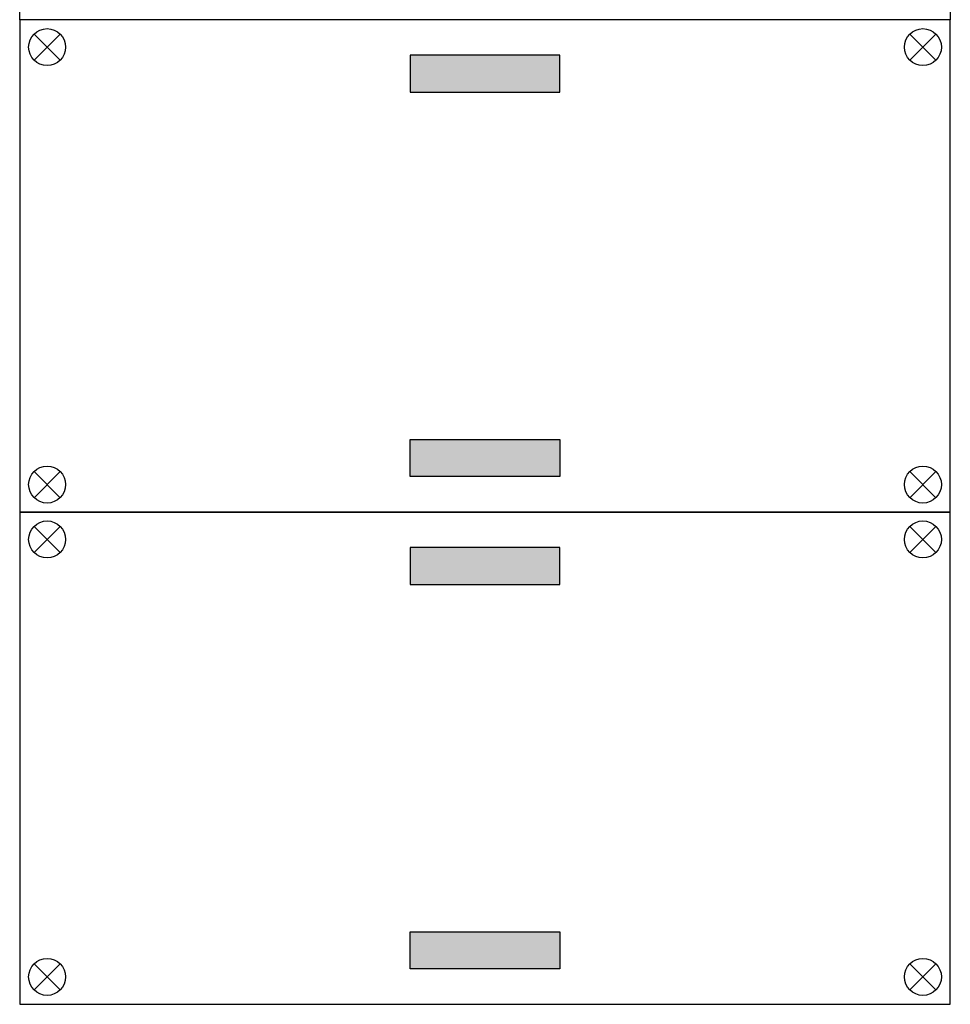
# Model space of a CAD drawing. Header units: millimetres. Extents: x -35665 to 9285, y 16711 to 36239.
# Tile 1 of 22: x -35665 to -33145, y 28028 to 30694. Entities that reach past the tile are written whole.
import ezdxf
from ezdxf.enums import TextEntityAlignment as Align

# ---------------------------------------------------------------- set-up
doc = ezdxf.new("R2010")
doc.units = ezdxf.units.MM
doc.header["$LTSCALE"] = 100
doc.layers.add('EL6-----', color=7, linetype='Continuous')
doc.styles.add('Arial', font='arial.ttf')

# ---------------------------------------------------------------- blocks, each defined once
blk = doc.blocks.new('Hoofdschakelaar Eaton groot')
h = blk.add_hatch(color=256)
h.dxf.hatch_style = 1
h.paths.add_polyline_path([(168.5, -26.1), (172.2, -26.1), (172, -2.5), (168.3, -2.5)])
h = blk.add_hatch(color=256)
h.dxf.hatch_style = 1
h.paths.add_polyline_path([(23, -173.2, 1), (4.2, -173.2, 1)])
h.paths.add_polyline_path([(20.4, -173.2, -1), (6.7, -173.2, -1)], flags=16)
for points in [[(259.5, -296.8), (259.5, -296.3), (240.1, -296.3), (240.1, -329.8), (248.7, -329.8), (250.3, -324.8), (245.2, -324.8), (245.2, -316.4), (253.1, -316.4), (254.6, -311.7), (245.2, -311.7), (245.2, -302.4), (257.6, -302.4)], [(295.8, -296.8), (295.8, -296.3), (265.4, -296.3), (265.4, -302.4), (275.9, -302.4), (275.9, -329.8), (285.3, -329.8), (285.3, -320.9, -0.247607), (285.3, -305.2), (285.3, -302.4), (287.2, -302.4, -0.156025)], [(328.5, -320.9), (323.9, -296.3), (312.2, -296.3), (312.2, -329.8), (319.3, -329.8), (319.3, -305.3), (323.8, -329.8), (335.5, -329.8), (335.5, -296.3), (328.5, -296.3)]]:
    blk.add_hatch(color=160).paths.add_polyline_path(points)
h = blk.add_hatch(color=256)
h.paths.add_polyline_path([(268.1, -302.4), (265.4, -302.4), (265.4, -296.3), (259.6, -296.3), (248.7, -329.8), (255.7, -329.8), (259.4, -320.2), (266.4, -320.2), (270.1, -329.8), (275.9, -329.8), (275.9, -326.3)])
h.paths.add_polyline_path([(266.1, -313.3), (259.6, -313.3), (262.9, -302.4)], flags=16)
h = blk.add_hatch(color=256)
h.paths.add_polyline_path([(312.2, -301.5, 2.489681), (312.2, -324.7)])
h.paths.add_polyline_path([(293.1, -313.1, -1), (307.1, -313.1, -1)], flags=16)
for points in [[(168.3, -2.5), (172, -2.5), (172.2, -26.1), (168.5, -26.1)], [(240.1, -296.3), (335.5, -296.3), (335.5, -329.8), (240.1, -329.8)]]:
    blk.add_lwpolyline(points, close=True)
at = {"flags": 128}
for points in [[(199.1, -29.1), (203.4, -4.5)], [(35.3, -122), (11.8, -113.5)], [(34.5, -222.2), (10.9, -230.5)]]:
    blk.add_lwpolyline(points, dxfattribs=at)
at = {"color": 0}
blk.add_lwpolyline([(193.4, -734.3), (214.5, -44.8, 0.202039), (129.6, -44.8), (151.3, -734.3)], format="xyb", close=True, dxfattribs=at)
for points in [[(240.1, -296.3), (240.1, -329.8), (248.7, -329.8)], [(259.5, -296.8), (259.5, -296.3), (240.1, -296.3)], [(248.7, -329.8), (259.6, -296.3)], [(259.6, -296.3), (266.2, -296.3)], [(265.4, -296.3), (265.4, -302.4), (275.9, -302.4), (275.9, -329.8), (285.3, -329.8), (285.3, -320.9)], [(265.4, -296.3), (295.8, -296.3)], [(295.8, -296.3), (295.8, -296.8)], [(312.2, -329.8), (312.2, -296.3), (323.9, -296.3)], [(323.8, -329.8), (319.3, -305.3), (319.3, -329.8), (312.2, -329.8), (312.2, -296.3)], [(335.5, -296.3), (335.5, -329.8), (323.8, -329.8)], [(323.9, -296.3), (328.5, -320.9), (328.5, -296.3), (335.5, -296.3), (335.5, -329.8)], [(254.6, -311.7), (245.2, -311.7), (245.2, -302.4), (257.6, -302.4)], [(259.6, -313.3), (262.9, -302.4)], [(259.6, -313.3), (266.1, -313.3)], [(266.1, -313.3), (262.9, -302.4)], [(275.9, -326.3), (268.1, -302.4)], [(285.3, -320.9), (285.3, -329.8), (275.9, -329.8), (275.9, -302.4)], [(285.3, -305.2), (285.3, -302.4)], [(287.2, -302.4), (285.3, -302.4), (285.3, -305.2)], [(250.3, -324.8), (245.2, -324.8), (245.2, -316.4), (253.1, -316.4)], [(248.7, -329.8), (255.7, -329.8), (259.4, -320.2), (266.4, -320.2)], [(277.1, -329.8), (270.1, -329.8), (266.4, -320.2), (266.4, -320.2)]]:
    blk.add_lwpolyline(points)
for centre, radius in [((13.6, -173.2), 9.39), ((13.6, -173.2), 6.87), ((300.1, -313.1), 7.02)]:
    blk.add_circle(centre, radius)
for centre, radius, start, end in [((2870.9, -190.8), 2877.3, 176.1983, 183.0965), ((187.7, -2871.1), 2877.3, 86.8392, 93.7402), ((-2525.5, -174.9), 2877.3, 356.5503, 3.5208), ((300.1, -313.1), 16.8, 43.7665, 316.2335), ((187.7, 2524.8), 2877.3, 266.2173, 269.0354), ((187.7, 2524.8), 2877.3, 270.3463, 273.1651)]:
    blk.add_arc(centre, radius, start, end)
for radius, start, end in [(171.5, 79.5507, 199.5507), (146.5, 79.5507, 199.5507), (129.3, 109.1734, 254.2975), (129.3, 285.3529, 71.2734)]:
    blk.add_arc((172.5, -173.2), radius, start, end, dxfattribs=at)
blk = doc.blocks.new('kastblok HS')
for points in [[(1462.5, -196.3), (1462.5, -96.3), (1057.5, -96.3), (1057.5, -196.3)], [(1462.5, -2469.5), (1462.5, -2569.5), (1057.5, -2569.5), (1057.5, -2469.5)]]:
    blk.add_hatch(color=256).paths.add_polyline_path(points)
blk.add_lwpolyline([(0, 0), (2520, 0), (2520, -2665.8), (0, -2665.8)], close=True)
for points in [[(38.8, -109.5), (109.5, -38.8)], [(109.5, -109.5), (38.8, -38.8)], [(38.8, -109.5), (109.5, -38.8)], [(109.5, -109.5), (38.8, -38.8)], [(2481.2, -109.5), (2410.5, -38.8)], [(2410.5, -109.5), (2481.2, -38.8)], [(2481.2, -109.5), (2410.5, -38.8)], [(2410.5, -109.5), (2481.2, -38.8)], [(38.8, -2556.3), (109.5, -2627)], [(109.5, -2556.3), (38.8, -2627)], [(2481.2, -2556.3), (2410.5, -2627)], [(2410.5, -2556.3), (2481.2, -2627)]]:
    blk.add_lwpolyline(points)
at = {"flags": 128}
for points in [[(1057.5, -196.3), (1462.5, -196.3), (1462.5, -96.3), (1057.5, -96.3), (1057.5, -196.3)], [(1057.5, -2469.5), (1462.5, -2469.5), (1462.5, -2569.5), (1057.5, -2569.5), (1057.5, -2469.5)]]:
    blk.add_lwpolyline(points, dxfattribs=at)
for centre in [(74.2, -74.2), (74.2, -74.2), (2445.8, -74.2), (2445.8, -74.2), (74.2, -2591.6), (2445.8, -2591.6)]:
    blk.add_circle(centre, 50)
at = {"xscale": 1.526052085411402, "yscale": 1.526052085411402, "zscale": 1.526052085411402}
blk.add_blockref('Hoofdschakelaar Eaton groot', (997.3, -671.4), dxfattribs=at)
at = {"layer": 'EL6-----', "color": 0, "style": 'Arial'}
blk.add_text('HS', height=100, dxfattribs=at).set_placement((1261.5, -662.1), align=Align.BOTTOM_CENTER)
blk = doc.blocks.new('kastblok 1 leeg')
for points in [[(1462.5, -196.3), (1462.5, -96.3), (1057.5, -96.3), (1057.5, -196.3)], [(1462.5, -1136.6), (1462.5, -1236.6), (1057.5, -1236.6), (1057.5, -1136.6)]]:
    blk.add_hatch(color=256).paths.add_polyline_path(points)
blk.add_lwpolyline([(0, -1332.9), (2520, -1332.9), (2520, 0), (0, 0)], close=True)
for points in [[(38.8, -109.5), (109.5, -38.8)], [(109.5, -109.5), (38.8, -38.8)], [(2481.2, -109.5), (2410.5, -38.8)], [(2410.5, -109.5), (2481.2, -38.8)], [(38.8, -1223.4), (109.5, -1294.1)], [(109.5, -1223.4), (38.8, -1294.1)], [(2481.2, -1223.4), (2410.5, -1294.1)], [(2410.5, -1223.4), (2481.2, -1294.1)]]:
    blk.add_lwpolyline(points)
at = {"flags": 128}
for points in [[(1057.5, -196.3), (1462.5, -196.3), (1462.5, -96.3), (1057.5, -96.3), (1057.5, -196.3)], [(1057.5, -1136.6), (1462.5, -1136.6), (1462.5, -1236.6), (1057.5, -1236.6), (1057.5, -1136.6)]]:
    blk.add_lwpolyline(points, dxfattribs=at)
for centre in [(74.2, -74.2), (2445.8, -74.2), (74.2, -1258.7), (2445.8, -1258.7)]:
    blk.add_circle(centre, 50)

msp = doc.modelspace()

# ---------------------------------------------------------------- block references
for name, p in [('kastblok HS', (-35664.5, 33359.6)), ('kastblok 1 leeg', (-35664.5, 30693.8)), ('kastblok 1 leeg', (-35664.5, 29360.9))]:
    msp.add_blockref(name, p)

doc.saveas('drawing.dxf')
